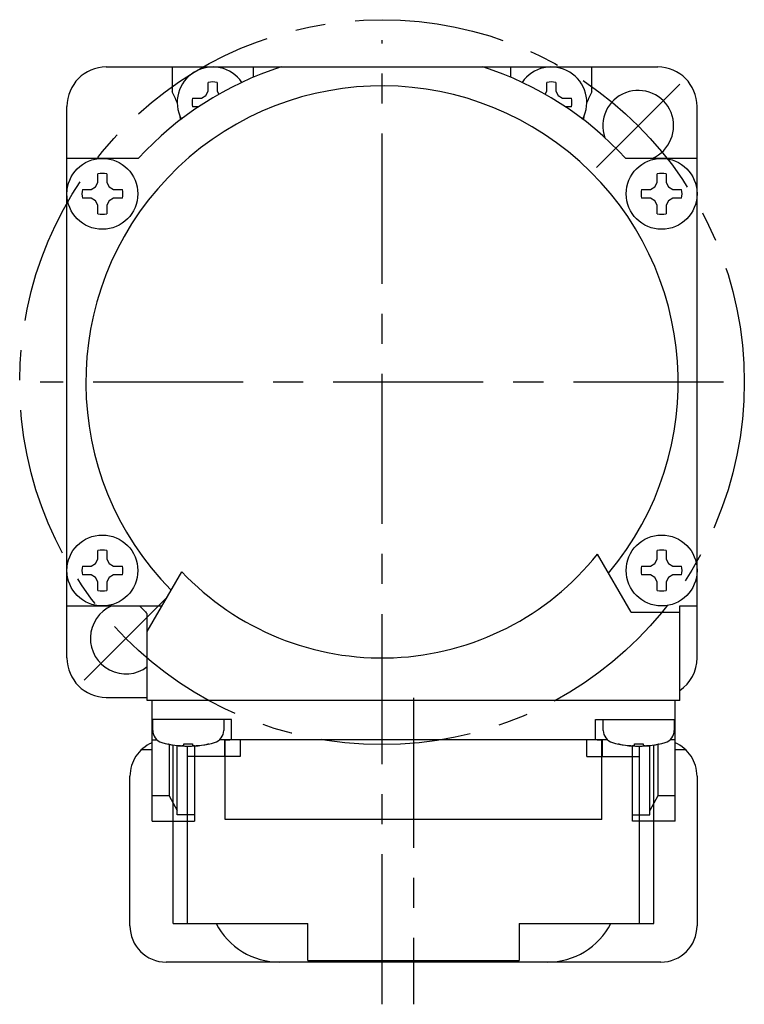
# Model space of a CAD drawing. Header units: millimetres. Extents: x 47 to 338, y 171 to 242.
# Tile 1 of 3: x 47 to 93, y 171 to 233. Entities that reach past the tile are written whole.
import ezdxf

# ---------------------------------------------------------------- set-up
doc = ezdxf.new("R2010")
doc.units = ezdxf.units.MM
doc.linetypes.add('CENTER', pattern=[50.8, 31.75, -6.35, 6.35, -6.35])
doc.linetypes.add('PHANTOM', pattern=[63.5, 31.75, -6.35, 6.35, -6.35, 6.35, -6.35])
doc.layers.add('CTR', color=2, linetype='CENTER')
doc.layers.add('PHANTOM', color=3, linetype='PHANTOM')

msp = doc.modelspace()

# ---------------------------------------------------------------- linework, layer by layer
for p, q in [((52.5, 230), (87.5, 230)), ((56.675, 230), (56.675, 228.42)), ((61.85, 229.354), (61.85, 230)), ((78.15, 230), (78.15, 229.354)), ((83.325, 228.42), (83.325, 230)), ((58.97, 228.46), (58.97, 229.019)), ((59.53, 229.019), (59.53, 228.46)), ((80.47, 228.46), (80.47, 229.019)), ((81.03, 229.019), (81.03, 228.46)), ((58.54, 228.03), (58.813, 228.187)), ((58.813, 228.187), (58.97, 228.46)), ((59.53, 228.46), (59.641, 228.267)), ((80.359, 228.267), (80.47, 228.46)), ((81.03, 228.46), (81.187, 228.187)), ((81.187, 228.187), (81.46, 228.03)), ((50, 192.5), (50, 227.5)), ((57.981, 228.03), (58.54, 228.03)), ((58.358, 227.47), (57.981, 227.47)), ((81.46, 228.03), (82.019, 228.03)), ((82.019, 227.47), (81.642, 227.47)), ((90, 192.5), (90, 227.5)), ((54.529, 224.2), (50, 224.2)), ((90, 224.2), (85.471, 224.2)), ((51.97, 222.66), (51.97, 223.219)), ((52.53, 223.219), (52.53, 222.66)), ((87.47, 222.66), (87.47, 223.219)), ((88.03, 223.219), (88.03, 222.66)), ((51.813, 222.387), (51.97, 222.66)), ((52.53, 222.66), (52.687, 222.387)), ((87.313, 222.387), (87.47, 222.66)), ((88.03, 222.66), (88.187, 222.387)), ((50.981, 222.23), (51.54, 222.23)), ((51.54, 222.23), (51.813, 222.387)), ((52.687, 222.387), (52.96, 222.23)), ((52.96, 222.23), (53.519, 222.23)), ((86.481, 222.23), (87.04, 222.23)), ((87.04, 222.23), (87.313, 222.387)), ((88.187, 222.387), (88.46, 222.23)), ((88.46, 222.23), (89.019, 222.23)), ((51.54, 221.67), (50.981, 221.67)), ((51.813, 221.513), (51.54, 221.67)), ((51.97, 221.24), (51.813, 221.513)), ((51.97, 220.681), (51.97, 221.24)), ((52.687, 221.513), (52.53, 221.24)), ((52.53, 221.24), (52.53, 220.681)), ((52.96, 221.67), (52.687, 221.513)), ((53.519, 221.67), (52.96, 221.67)), ((87.04, 221.67), (86.481, 221.67)), ((87.313, 221.513), (87.04, 221.67)), ((87.47, 221.24), (87.313, 221.513)), ((87.47, 220.681), (87.47, 221.24)), ((88.187, 221.513), (88.03, 221.24)), ((88.03, 221.24), (88.03, 220.681)), ((88.46, 221.67), (88.187, 221.513)), ((89.019, 221.67), (88.46, 221.67)), ((51.97, 198.76), (51.97, 199.319)), ((52.53, 199.319), (52.53, 198.76)), ((87.47, 198.76), (87.47, 199.319)), ((88.03, 199.319), (88.03, 198.76)), ((51.813, 198.487), (51.97, 198.76)), ((52.53, 198.76), (52.687, 198.487)), ((85.816, 195.4), (83.684, 199.092)), ((87.313, 198.487), (87.47, 198.76)), ((88.03, 198.76), (88.187, 198.487)), ((50.981, 198.33), (51.54, 198.33)), ((51.54, 198.33), (51.813, 198.487)), ((52.687, 198.487), (52.96, 198.33)), ((52.96, 198.33), (53.519, 198.33)), ((86.481, 198.33), (87.04, 198.33)), ((87.04, 198.33), (87.313, 198.487)), ((88.187, 198.487), (88.46, 198.33)), ((88.46, 198.33), (89.019, 198.33)), ((51.54, 197.77), (50.981, 197.77)), ((51.813, 197.613), (51.54, 197.77)), ((51.97, 197.34), (51.813, 197.613)), ((52.687, 197.613), (52.53, 197.34)), ((52.96, 197.77), (52.687, 197.613)), ((53.519, 197.77), (52.96, 197.77)), ((55.1, 194.186), (57.287, 197.974)), ((87.04, 197.77), (86.481, 197.77)), ((87.313, 197.613), (87.04, 197.77)), ((87.47, 197.34), (87.313, 197.613)), ((88.187, 197.613), (88.03, 197.34)), ((88.46, 197.77), (88.187, 197.613)), ((89.019, 197.77), (88.46, 197.77)), ((51.97, 196.781), (51.97, 197.34)), ((52.53, 197.34), (52.53, 196.781)), ((87.47, 196.781), (87.47, 197.34)), ((88.03, 197.34), (88.03, 196.781)), ((50, 195.8), (56.032, 195.8)), ((88.9, 195.8), (90, 195.8)), ((88.9, 189.8), (88.9, 195.8)), ((55.1, 189.8), (55.1, 195.294)), ((85.816, 195.4), (88.9, 195.4)), ((52.5, 190), (55.1, 190)), ((88.9, 189.8), (55.1, 189.8)), ((55.4, 182.15), (55.4, 189.8)), ((88.6, 182.15), (88.6, 189.8)), ((60.45, 188.6), (55.4, 188.6)), ((55.45, 187.906), (55.45, 188.6)), ((59.95, 188.6), (59.95, 187.906)), ((60.45, 187.3), (60.45, 188.6)), ((83.55, 188.6), (88.6, 188.6)), ((83.55, 187.3), (83.55, 188.6)), ((84.05, 187.906), (84.05, 188.6)), ((88.55, 188.6), (88.55, 187.906)), ((55.4, 187.3), (55.728, 187.3)), ((56.4, 187.043), (56.431, 187.043)), ((56.486, 187.028), (56.486, 183.76)), ((57, 182.55), (57, 186.946)), ((57.42, 187.043), (57.98, 187.043)), ((57.42, 186.949), (57.42, 187.043)), ((57.98, 187.043), (57.98, 186.949)), ((58.1, 186.919), (58.1, 182.15)), ((58.969, 187.043), (59, 187.043)), ((84.328, 187.3), (59.672, 187.3)), ((60.05, 182.25), (60.05, 187.3)), ((83.95, 182.25), (83.95, 187.3)), ((85, 187.043), (85.031, 187.043)), ((85.9, 182.15), (85.9, 186.919)), ((86.02, 187.043), (86.58, 187.043)), ((86.02, 186.949), (86.02, 187.043)), ((86.58, 187.043), (86.58, 186.949)), ((87, 182.55), (87, 186.946)), ((87.514, 187.028), (87.514, 183.76)), ((87.569, 187.043), (87.6, 187.043)), ((88.6, 187.3), (88.272, 187.3)), ((56.486, 183.76), (55.4, 183.76)), ((56.486, 183.76), (57, 182.813)), ((87.514, 183.76), (87, 182.813)), ((88.6, 183.76), (87.514, 183.76)), ((58.1, 182.55), (57, 182.55)), ((85.9, 182.55), (87, 182.55)), ((55.4, 182.15), (58.1, 182.15)), ((83.95, 182.25), (60.05, 182.25)), ((88.6, 182.15), (85.9, 182.15))]:
    msp.add_line(p, q)
for centre in [(52.25, 221.95), (87.75, 221.95), (52.25, 198.05), (87.75, 198.05)]:
    msp.add_circle(centre, 2.25)
for centre, radius, start, end in [((52.5, 227.5), 2.5, 90, 180), ((70, 210), 21, 107.75279, 137.45333), ((59.25, 227.75), 2.25, 34.34221, 208.06073), ((70, 210), 21, 42.54667, 72.24721), ((80.75, 227.75), 2.25, 331.93927, 145.65779), ((87.5, 227.5), 2.5, 0, 90), ((70, 210), 18.8, 319.89292, 224.58579), ((59.25, 227.75), 1.3, 77.56191, 102.43809), ((80.75, 227.75), 1.3, 77.56191, 102.43809), ((53.329, 226.456), 3.88, 19.41659, 30.409), ((86.659, 226.462), 3.866, 149.57213, 160.60228), ((86.263, 226.263), 2.25, 293.40918, 199.48157), ((53.296, 226.444), 3.914, 18.4727, 19.42545), ((59.25, 227.75), 1.3, 167.56191, 192.43809), ((80.75, 227.75), 1.3, 347.56191, 12.43809), ((53.246, 226.432), 3.966, 3.08933, 6.34779), ((86.754, 226.432), 3.966, 173.65221, 176.91067), ((52.25, 221.95), 1.3, 77.56191, 102.43809), ((87.75, 221.95), 1.3, 77.56191, 102.43809), ((52.25, 221.95), 1.3, 167.56191, 192.43809), ((52.25, 221.95), 1.3, 347.56191, 12.43809), ((87.75, 221.95), 1.3, 167.56191, 192.43809), ((87.75, 221.95), 1.3, 347.56191, 12.43809), ((52.25, 221.95), 1.3, 257.56191, 282.43809), ((87.75, 221.95), 1.3, 257.56191, 282.43809), ((52.25, 198.05), 1.3, 77.56191, 102.43809), ((87.75, 198.05), 1.3, 77.56191, 102.43809), ((70, 210), 17.5, 223.40887, 321.44082), ((52.25, 198.05), 1.3, 167.56191, 192.43809), ((52.25, 198.05), 1.3, 347.56191, 12.43809), ((87.75, 198.05), 1.3, 167.56191, 192.43809), ((87.75, 198.05), 1.3, 347.56191, 12.43809), ((52.25, 198.05), 1.3, 257.56191, 282.43809), ((87.75, 198.05), 1.3, 257.56191, 282.43809), ((53.737, 193.737), 2.25, 113.40918, 307.34797), ((70, 210), 20.935, 222.71016, 224.62442), ((52.5, 192.5), 2.5, 180, 270), ((87.5, 192.5), 2.5, 304.09659, 0), ((56.25, 187.906), 0.8, 180, 253.80865), ((59.15, 187.906), 0.8, 286.19135, 0), ((84.85, 187.906), 0.8, 180, 253.80865), ((87.75, 187.906), 0.8, 286.19135, 0), ((57.7, 192.9), 6, 253.80865, 286.19135), ((57.7, 192.9), 5.993, 257.77143, 263.19887), ((57.7, 192.9), 5.993, 276.80113, 282.22857), ((86.3, 192.9), 6, 253.80865, 286.19135), ((86.3, 192.9), 5.993, 257.77143, 263.19887), ((86.3, 192.9), 5.993, 276.80113, 282.22857)]:
    msp.add_arc(centre, radius, start, end)
for points, knots in [([(56.99, 186.949), (56.995, 186.948), (57.001, 186.948), (57.01, 186.947), (57.016, 186.946), (57.021, 186.946), (57.024, 186.946), (57.026, 186.946), (57.029, 186.945), (57.035, 186.945), (57.043, 186.944), (57.053, 186.943), (57.063, 186.943), (57.072, 186.942), (57.078, 186.942), (57.081, 186.941), (57.083, 186.941), (57.086, 186.941), (57.09, 186.941), (57.096, 186.94), (57.103, 186.94), (57.109, 186.939), (57.112, 186.939), (57.115, 186.939), (57.116, 186.939), (57.119, 186.939), (57.122, 186.939), (57.128, 186.938), (57.137, 186.938), (57.147, 186.937), (57.155, 186.937), (57.162, 186.936), (57.166, 186.936), (57.17, 186.936), (57.172, 186.936), (57.176, 186.935), (57.182, 186.935), (57.189, 186.935), (57.195, 186.935), (57.201, 186.934), (57.205, 186.934), (57.207, 186.934), (57.211, 186.934), (57.215, 186.934), (57.222, 186.933), (57.231, 186.933), (57.245, 186.933), (57.256, 186.932), (57.263, 186.932)], [0, 0, 0, 0, 0.0625, 0.09375, 0.125, 0.140625, 0.15625, 0.164062, 0.171875, 0.1875, 0.21875, 0.25, 0.28125, 0.3125, 0.328125, 0.335938, 0.34375, 0.359375, 0.375, 0.40625, 0.4375, 0.46875, 0.484375, 0.492188, 0.5, 0.507812, 0.515625, 0.53125, 0.5625, 0.59375, 0.625, 0.640625, 0.65625, 0.664062, 0.671875, 0.6875, 0.71875, 0.75, 0.78125, 0.8125, 0.828125, 0.835938, 0.84375, 0.859375, 0.875, 0.90625, 0.9375, 1, 1, 1, 1]), ([(57.263, 186.932), (57.266, 186.932), (57.271, 186.932), (57.277, 186.933), (57.282, 186.933), (57.285, 186.933), (57.289, 186.934), (57.293, 186.934), (57.299, 186.934), (57.305, 186.935), (57.31, 186.935), (57.314, 186.936), (57.317, 186.936), (57.32, 186.936), (57.324, 186.936), (57.328, 186.937), (57.331, 186.937), (57.334, 186.937), (57.335, 186.938), (57.339, 186.938), (57.342, 186.938), (57.347, 186.939), (57.353, 186.94), (57.359, 186.94), (57.364, 186.941), (57.368, 186.941), (57.37, 186.942), (57.373, 186.942), (57.377, 186.943), (57.381, 186.943), (57.384, 186.943), (57.387, 186.944), (57.39, 186.944), (57.393, 186.945), (57.399, 186.946), (57.408, 186.947), (57.416, 186.948), (57.42, 186.949)], [0, 0, 0, 0, 0.0625, 0.125, 0.15625, 0.171875, 0.1875, 0.21875, 0.25, 0.28125, 0.3125, 0.328125, 0.34375, 0.375, 0.40625, 0.4375, 0.46875, 0.484375, 0.5, 0.515625, 0.53125, 0.5625, 0.59375, 0.625, 0.65625, 0.671875, 0.6875, 0.71875, 0.75, 0.78125, 0.8125, 0.828125, 0.84375, 0.859375, 0.875, 0.9375, 1, 1, 1, 1]), ([(57.98, 186.949), (57.983, 186.948), (57.988, 186.948), (57.994, 186.947), (57.999, 186.946), (58.002, 186.945), (58.006, 186.945), (58.01, 186.944), (58.016, 186.943), (58.022, 186.943), (58.027, 186.942), (58.031, 186.941), (58.034, 186.941), (58.037, 186.941), (58.041, 186.94), (58.045, 186.94), (58.048, 186.939), (58.051, 186.939), (58.052, 186.939), (58.056, 186.939), (58.059, 186.938), (58.064, 186.938), (58.07, 186.937), (58.076, 186.937), (58.081, 186.936), (58.085, 186.936), (58.087, 186.935), (58.09, 186.935), (58.094, 186.935), (58.098, 186.935), (58.101, 186.934), (58.104, 186.934), (58.107, 186.934), (58.11, 186.934), (58.116, 186.933), (58.125, 186.933), (58.133, 186.932), (58.137, 186.932)], [0, 0, 0, 0, 0.0625, 0.125, 0.15625, 0.171875, 0.1875, 0.21875, 0.25, 0.28125, 0.3125, 0.328125, 0.34375, 0.375, 0.40625, 0.4375, 0.46875, 0.484375, 0.5, 0.515625, 0.53125, 0.5625, 0.59375, 0.625, 0.65625, 0.671875, 0.6875, 0.71875, 0.75, 0.78125, 0.8125, 0.828125, 0.84375, 0.859375, 0.875, 0.9375, 1, 1, 1, 1]), ([(58.137, 186.932), (58.142, 186.932), (58.148, 186.932), (58.157, 186.933), (58.163, 186.933), (58.167, 186.933), (58.17, 186.933), (58.172, 186.933), (58.176, 186.933), (58.182, 186.934), (58.19, 186.934), (58.2, 186.934), (58.21, 186.935), (58.219, 186.935), (58.225, 186.936), (58.228, 186.936), (58.23, 186.936), (58.233, 186.936), (58.237, 186.936), (58.243, 186.936), (58.25, 186.937), (58.255, 186.937), (58.259, 186.937), (58.262, 186.938), (58.263, 186.938), (58.266, 186.938), (58.269, 186.938), (58.275, 186.938), (58.284, 186.939), (58.294, 186.94), (58.302, 186.94), (58.309, 186.941), (58.313, 186.941), (58.317, 186.941), (58.319, 186.941), (58.323, 186.942), (58.329, 186.942), (58.335, 186.943), (58.342, 186.943), (58.348, 186.943), (58.352, 186.944), (58.354, 186.944), (58.358, 186.944), (58.362, 186.945), (58.369, 186.945), (58.378, 186.946), (58.392, 186.947), (58.403, 186.948), (58.41, 186.949)], [0, 0, 0, 0, 0.0625, 0.09375, 0.125, 0.140625, 0.15625, 0.164062, 0.171875, 0.1875, 0.21875, 0.25, 0.28125, 0.3125, 0.328125, 0.335938, 0.34375, 0.359375, 0.375, 0.40625, 0.4375, 0.46875, 0.484375, 0.492188, 0.5, 0.507812, 0.515625, 0.53125, 0.5625, 0.59375, 0.625, 0.640625, 0.65625, 0.664062, 0.671875, 0.6875, 0.71875, 0.75, 0.78125, 0.8125, 0.828125, 0.835938, 0.84375, 0.859375, 0.875, 0.90625, 0.9375, 1, 1, 1, 1]), ([(85.59, 186.949), (85.595, 186.948), (85.601, 186.948), (85.61, 186.947), (85.616, 186.946), (85.621, 186.946), (85.624, 186.946), (85.626, 186.946), (85.629, 186.945), (85.635, 186.945), (85.643, 186.944), (85.653, 186.943), (85.663, 186.943), (85.672, 186.942), (85.678, 186.942), (85.681, 186.941), (85.683, 186.941), (85.686, 186.941), (85.69, 186.941), (85.696, 186.94), (85.703, 186.94), (85.709, 186.939), (85.712, 186.939), (85.715, 186.939), (85.716, 186.939), (85.719, 186.939), (85.722, 186.939), (85.728, 186.938), (85.737, 186.938), (85.747, 186.937), (85.755, 186.937), (85.762, 186.936), (85.766, 186.936), (85.77, 186.936), (85.772, 186.936), (85.776, 186.935), (85.782, 186.935), (85.789, 186.935), (85.795, 186.935), (85.801, 186.934), (85.805, 186.934), (85.807, 186.934), (85.811, 186.934), (85.815, 186.934), (85.822, 186.933), (85.831, 186.933), (85.845, 186.933), (85.856, 186.932), (85.863, 186.932)], [0, 0, 0, 0, 0.0625, 0.09375, 0.125, 0.140625, 0.15625, 0.164062, 0.171875, 0.1875, 0.21875, 0.25, 0.28125, 0.3125, 0.328125, 0.335938, 0.34375, 0.359375, 0.375, 0.40625, 0.4375, 0.46875, 0.484375, 0.492188, 0.5, 0.507812, 0.515625, 0.53125, 0.5625, 0.59375, 0.625, 0.640625, 0.65625, 0.664062, 0.671875, 0.6875, 0.71875, 0.75, 0.78125, 0.8125, 0.828125, 0.835938, 0.84375, 0.859375, 0.875, 0.90625, 0.9375, 1, 1, 1, 1]), ([(85.863, 186.932), (85.866, 186.932), (85.871, 186.932), (85.877, 186.933), (85.882, 186.933), (85.885, 186.933), (85.889, 186.934), (85.893, 186.934), (85.899, 186.934), (85.905, 186.935), (85.91, 186.935), (85.914, 186.936), (85.917, 186.936), (85.92, 186.936), (85.924, 186.936), (85.928, 186.937), (85.931, 186.937), (85.934, 186.937), (85.935, 186.938), (85.939, 186.938), (85.942, 186.938), (85.947, 186.939), (85.953, 186.94), (85.959, 186.94), (85.964, 186.941), (85.968, 186.941), (85.97, 186.942), (85.973, 186.942), (85.977, 186.943), (85.981, 186.943), (85.984, 186.943), (85.987, 186.944), (85.99, 186.944), (85.993, 186.945), (85.999, 186.946), (86.008, 186.947), (86.016, 186.948), (86.02, 186.949)], [0, 0, 0, 0, 0.0625, 0.125, 0.15625, 0.171875, 0.1875, 0.21875, 0.25, 0.28125, 0.3125, 0.328125, 0.34375, 0.375, 0.40625, 0.4375, 0.46875, 0.484375, 0.5, 0.515625, 0.53125, 0.5625, 0.59375, 0.625, 0.65625, 0.671875, 0.6875, 0.71875, 0.75, 0.78125, 0.8125, 0.828125, 0.84375, 0.859375, 0.875, 0.9375, 1, 1, 1, 1]), ([(86.58, 186.949), (86.583, 186.948), (86.588, 186.948), (86.594, 186.947), (86.599, 186.946), (86.602, 186.945), (86.606, 186.945), (86.61, 186.944), (86.616, 186.943), (86.622, 186.943), (86.627, 186.942), (86.631, 186.941), (86.634, 186.941), (86.637, 186.941), (86.641, 186.94), (86.645, 186.94), (86.648, 186.939), (86.651, 186.939), (86.652, 186.939), (86.656, 186.939), (86.659, 186.938), (86.664, 186.938), (86.67, 186.937), (86.676, 186.937), (86.681, 186.936), (86.685, 186.936), (86.687, 186.935), (86.69, 186.935), (86.694, 186.935), (86.698, 186.935), (86.701, 186.934), (86.704, 186.934), (86.707, 186.934), (86.71, 186.934), (86.716, 186.933), (86.725, 186.933), (86.733, 186.932), (86.737, 186.932)], [0, 0, 0, 0, 0.0625, 0.125, 0.15625, 0.171875, 0.1875, 0.21875, 0.25, 0.28125, 0.3125, 0.328125, 0.34375, 0.375, 0.40625, 0.4375, 0.46875, 0.484375, 0.5, 0.515625, 0.53125, 0.5625, 0.59375, 0.625, 0.65625, 0.671875, 0.6875, 0.71875, 0.75, 0.78125, 0.8125, 0.828125, 0.84375, 0.859375, 0.875, 0.9375, 1, 1, 1, 1]), ([(86.737, 186.932), (86.742, 186.932), (86.748, 186.932), (86.757, 186.933), (86.763, 186.933), (86.767, 186.933), (86.77, 186.933), (86.772, 186.933), (86.776, 186.933), (86.782, 186.934), (86.79, 186.934), (86.8, 186.934), (86.81, 186.935), (86.819, 186.935), (86.825, 186.936), (86.828, 186.936), (86.83, 186.936), (86.833, 186.936), (86.837, 186.936), (86.843, 186.936), (86.85, 186.937), (86.855, 186.937), (86.859, 186.937), (86.862, 186.938), (86.863, 186.938), (86.866, 186.938), (86.869, 186.938), (86.875, 186.938), (86.884, 186.939), (86.894, 186.94), (86.902, 186.94), (86.909, 186.941), (86.913, 186.941), (86.917, 186.941), (86.919, 186.941), (86.923, 186.942), (86.929, 186.942), (86.935, 186.943), (86.942, 186.943), (86.948, 186.943), (86.952, 186.944), (86.954, 186.944), (86.958, 186.944), (86.962, 186.945), (86.969, 186.945), (86.978, 186.946), (86.992, 186.947), (87.003, 186.948), (87.01, 186.949)], [0, 0, 0, 0, 0.0625, 0.09375, 0.125, 0.140625, 0.15625, 0.164062, 0.171875, 0.1875, 0.21875, 0.25, 0.28125, 0.3125, 0.328125, 0.335938, 0.34375, 0.359375, 0.375, 0.40625, 0.4375, 0.46875, 0.484375, 0.492188, 0.5, 0.507812, 0.515625, 0.53125, 0.5625, 0.59375, 0.625, 0.640625, 0.65625, 0.664062, 0.671875, 0.6875, 0.71875, 0.75, 0.78125, 0.8125, 0.828125, 0.835938, 0.84375, 0.859375, 0.875, 0.90625, 0.9375, 1, 1, 1, 1])]:
    msp.add_open_spline(points, degree=3, knots=knots)
at = {"layer": 'CTR', "ltscale": 0.3}
for p, q in [((70, 170.523), (70, 231.7)), ((86.263, 226.263), (88.915, 228.915)), ((86.263, 226.263), (83.612, 223.612)), ((91.672, 210), (48.3, 210)), ((53.737, 193.737), (56.388, 196.388)), ((53.737, 193.737), (51.085, 191.085)), ((72, 189.977), (72, 170.523))]:
    msp.add_line(p, q, dxfattribs=at)
msp.add_circle((70, 210), 23, dxfattribs=at)
at = {"layer": 'PHANTOM'}
for p, q in [((56.75, 175.65), (56.75, 186.981)), ((57.65, 175.65), (57.65, 186.902)), ((60, 187.3), (60.335, 187.3)), ((60, 187.3), (60, 186.25)), ((61, 187.3), (61, 186.25)), ((83, 186.25), (83, 187.3)), ((83.665, 187.3), (84, 187.3)), ((84, 186.25), (84, 187.3)), ((86.35, 175.65), (86.35, 186.902)), ((87.25, 175.65), (87.25, 186.981)), ((54.751, 186.7), (55.4, 186.7)), ((61, 186.25), (57.65, 186.25)), ((83, 186.25), (86.35, 186.25)), ((88.6, 186.7), (89.249, 186.7)), ((54, 175.5), (54, 185)), ((90, 185), (90, 175.5)), ((56.75, 175.65), (63.7, 175.65)), ((63.7, 175.65), (65.3, 175.65)), ((65.3, 173.3), (65.3, 175.65)), ((78.7, 175.65), (80.3, 175.65)), ((78.7, 175.65), (78.7, 173.3)), ((80.3, 175.65), (87.25, 175.65)), ((87.7, 173.2), (56.3, 173.2)), ((65.3, 173.3), (78.7, 173.3))]:
    msp.add_line(p, q, dxfattribs=at)
for centre, radius, start, end in [((56.3, 185), 2.3, 113.04323, 180), ((87.7, 185), 2.3, 0, 66.95677), ((63.5, 177.75), 4.55, 207.50185, 270), ((80.5, 177.75), 4.55, 270, 332.49815), ((56.3, 175.5), 2.3, 180, 270), ((87.7, 175.5), 2.3, 270, 0)]:
    msp.add_arc(centre, radius, start, end, dxfattribs=at)

doc.saveas('drawing.dxf')
